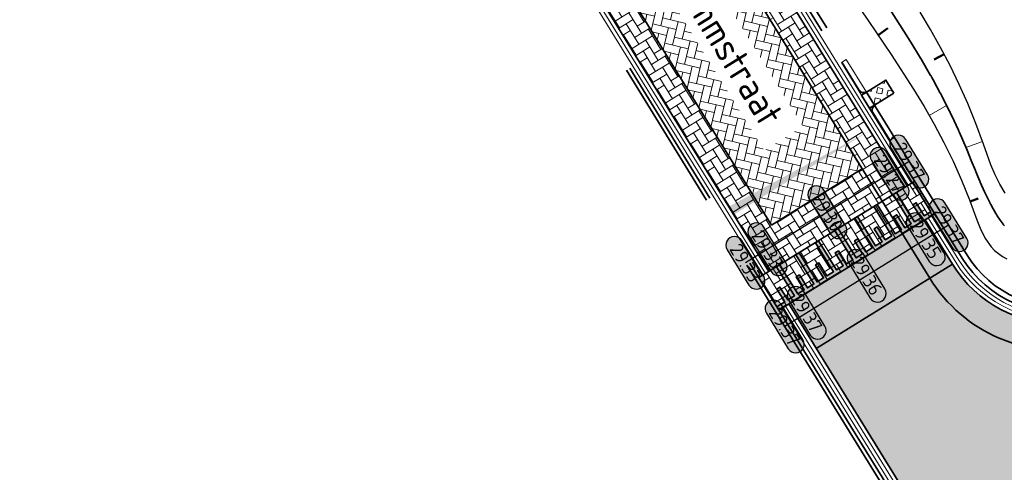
# Model space of a CAD drawing. Header units: metres. Extents: x 199937 to 201628, y 374508 to 375260.
# Tile 121 of 183: x 201229 to 201254, y 374922 to 374934. Entities that reach past the tile are written whole.
import ezdxf
from ezdxf.enums import TextEntityAlignment as Align

# ---------------------------------------------------------------- set-up
doc = ezdxf.new("R2010")
doc.units = ezdxf.units.M
doc.set_wipeout_variables(frame=1)
doc.linetypes.add('VH-OPSLUITBAND_100X200', pattern=[16, 8, -2, 4, -2])
doc.linetypes.add('VH-TROTTOIRBAND_130-150', pattern=[15, 5, -2, 2, -2, 2, -2])
for name, color, linetype, lineweight in [('N-WE-GW-ONTGRAVINGSVAK_BODEM-G', 90, 'Continuous', 35), ('N-WE-GW-TALUDARCERING-S', 90, 'Continuous', 25), ('N-WE-GW-TALUDARCERING_KORT-G', 90, 'Continuous', 50), ('N-WE-GW-TALUDARCERING_LANG-G', 90, 'Continuous', 18), ('N-WE-OG-HOOGTELIJN-G', 7, 'Continuous', 25), ('N-WE-OG-WATER_GREPPEL-G', 160, 'Continuous', 25), ('N-WE-VH-DREMPEL-G', 30, 'Continuous', 35), ('N-WE-VH-DWARSHELLING-S', 7, 'Continuous', 25), ('N-WE-VH-GOOT-G', 170, 'Continuous', 35), ('N-WE-VH-KANTOPSLUITING_OPSLUITBAND_100X200-G', 150, 'VH-OPSLUITBAND_100X200', 35), ('N-WE-VH-KANTOPSLUITING_TROTTOIRBAND_130 150-G', 210, 'VH-TROTTOIRBAND_130-150', 35), ('N-WE-VH-KANTOPSLUITING_TROTTOIRBAND_130 150_250_EINDBAND-S', 210, 'Continuous', 25), ('N-WE-VH-KANTOPSLUITING_TROTTOIRBAND_130 150_250_INRITVERLOOPBAND-G', 210, 'VH-TROTTOIRBAND_130-150', 35), ('N-WE-VH-KANTOPSLUITING_TROTTOIRBAND_130 150_250_INRITVERLOOPBAND-S', 210, 'Continuous', 25), ('N-WE-VH-KANTVERHARDING_STREKLAAG-G', 60, 'Continuous', 18), ('N-WE-VH-VERHARDING_BETONSTRAATSTEEN-G', 252, 'Continuous', 35), ('N-WE-VH-VERHARDING_GRASBETONSTEEN-A', 72, 'Continuous', 18), ('N-WE-VH-VERHARDING_GRASBETONSTEEN-G', 70, 'Continuous', 35), ('N-WE-VW-MARKERING-G', 7, 'Continuous', 35), ('N-WE-VW-MARKERING-V', 7, 'Continuous', 18), ('X-XX-AL-HOOGTELABEL-S', 7, 'Continuous', 25), ('X-XX-AL-T35', 50, 'Continuous', 35)]:
    doc.layers.add(name, color=color, linetype=linetype, lineweight=lineweight)
doc.layers.add('N-WE-VH-VERHARDING_BETONSTRAATSTEEN_HEIDE-A', color=7, linetype='Continuous', lineweight=0, true_color=0x986657)
doc.layers.add('N-WE-VH-VERHARDING_BETONSTRAATSTEEN_ROOD-A', color=7, linetype='Continuous', lineweight=0, true_color=0xa92c0a)
doc.styles.add('NLCS-ISO-ANNOTATIEF-T18', font='NLCS-ISO.ttf', dxfattribs={"height": 1.8})
doc.styles.add('NLCS-ISO-M200-T35', font='NLCS-ISO.ttf', dxfattribs={"height": 0.7000000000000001})
pattern_1 = [(31.70406946, (0, 0), (0.06830075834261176, 0.2890242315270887), [0.6299999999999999, -0.21]), (301.70406946, (-0.2207234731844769, 0.3573249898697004), (0.0683007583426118, 0.2890242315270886), [0.63, -0.21])]

# ---------------------------------------------------------------- blocks, each defined once
blk = doc.blocks.new('*U283')
h = blk.add_hatch(color=253)
h.dxf.hatch_style = 1
edge = h.paths.add_edge_path()
edge.add_line((2.726055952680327, 1.132202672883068), (-2.726055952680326, 1.132202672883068))
edge.add_arc((-2.726055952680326, 0), 1.132202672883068, 90, 270)
edge.add_line((-2.726055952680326, -1.132202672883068), (2.726055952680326, -1.132202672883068))
edge.add_arc((2.726055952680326, 3.697785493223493e-32), 1.132202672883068, 270, 450)
blk.add_lwpolyline([(2.726055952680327, 1.132202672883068), (-2.726055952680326, 1.132202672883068, 0.9999999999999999), (-2.726055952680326, -1.132202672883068), (2.726055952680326, -1.132202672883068, 0.9999999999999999)], format="xyb", close=True)
at = {"style": 'NLCS-ISO-ANNOTATIEF-T18'}
blk.add_attdef('HGT', text='', height=1.8, dxfattribs=at).set_placement((-0.002853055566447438, -0.0004570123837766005), align=Align.MIDDLE_CENTER)
blk = doc.blocks.new('SVH-TROTTOIRBAND EINDBAND_130 150X250_LINKS_L1000_HD-MM')
at = {"linetype": 'Continuous', "lineweight": 0}
blk.add_line((-850, 20), (0, 20), dxfattribs=at)
blk.add_lwpolyline([(-1000, 0), (0, 0), (0, 150), (-1000, 150)], close=True, dxfattribs=at)
for radius in [150, 130]:
    blk.add_arc((-850, 150), radius, 180, 270, dxfattribs=at)
blk = doc.blocks.new('SVH-TROTTOIRBAND EINDBAND_130 150X250_RECHTS_L1000_HD-MM')
at = {"linetype": 'Continuous', "lineweight": 0}
blk.add_line((850, 20), (0, 20), dxfattribs=at)
blk.add_lwpolyline([(0, 0), (1000, 0), (1000, 150), (0, 150)], close=True, dxfattribs=at)
for radius in [150, 130]:
    blk.add_arc((850, 150), radius, 270, 7.016709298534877e-15, dxfattribs=at)
blk = doc.blocks.new('inlaat Carselispad')
at = {"layer": 'N-WE-VH-VERHARDING_GRASBETONSTEEN-A'}
h = blk.add_hatch(dxfattribs=at)
h.set_pattern_fill('AVH-GRASBETONSTEEN_02-SO', color=256, scale=0.2, angle=90, pattern_type=2)
h.set_pattern_definition([(135, (-131.7613803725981, 89.6340235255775), (-0.1979898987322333, -0.1979898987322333), [0.14, -0.14]), (225, (-131.7613803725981, 89.6340235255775), (0.1979898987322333, -0.1979898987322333), [0.14, -0.14]), (135, (-131.860374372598, 89.53502952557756), (-0.1979898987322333, -0.1979898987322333), [0.14, -0.14]), (225, (-131.860374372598, 89.73301752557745), (0.1979898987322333, -0.1979898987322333), [0.14, -0.14])])
h.paths.add_polyline_path([(-0.19999999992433, 0.6000000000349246), (-0.19999999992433, 0), (0.2000000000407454, 0), (0.2000000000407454, 0.6000000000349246)])
at = {"layer": 'N-WE-VH-KANTOPSLUITING_TROTTOIRBAND_130 150_250_INRITVERLOOPBAND-G'}
blk.add_lwpolyline([(0.1999999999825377, 0), (0.1999999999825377, -0.1500000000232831), (-0.2000000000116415, -0.1500000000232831), (-0.1999999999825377, 0)], close=True, dxfattribs=at)
at = {"layer": 'N-WE-VH-VERHARDING_GRASBETONSTEEN-G'}
blk.add_lwpolyline([(0.2000000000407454, 0.6000000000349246), (0.2000000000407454, 0), (-0.19999999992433, 0), (-0.19999999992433, 0.6000000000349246)], close=True, dxfattribs=at)
at = {"layer": 'N-WE-VH-KANTOPSLUITING_TROTTOIRBAND_130 150_250_EINDBAND-S', "xscale": 0.001, "yscale": 0.001, "zscale": 0.001}
for name, p in [('SVH-TROTTOIRBAND EINDBAND_130 150X250_RECHTS_L1000_HD-MM', (-1.199999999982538, -0.1500000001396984)), ('SVH-TROTTOIRBAND EINDBAND_130 150X250_LINKS_L1000_HD-MM', (1.199999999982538, -0.1500000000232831))]:
    blk.add_blockref(name, p, dxfattribs=at)
blk = doc.blocks.new('*U384')
blk.add_solid([(0, 0), (0, 0.25), (4.19999999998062, 0)])
blk = doc.blocks.new('*U899')
at = {"layer": 'N-WE-GW-TALUDARCERING_KORT-G'}
blk.add_line((201252.816196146, 374932.6046784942), (201252.5566705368, 374932.4680975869), dxfattribs=at)
at = {"layer": 'N-WE-GW-TALUDARCERING_LANG-G'}
blk.add_line((201253.8190328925, 374930.3174882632), (201253.3866391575, 374930.1607101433), dxfattribs=at)
blk = doc.blocks.new('*U900')
at = {"layer": 'N-WE-GW-TALUDARCERING_KORT-G'}
for p, q in [((201251.0838158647, 374933.1074020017), (201251.3434280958, 374933.2827545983)), ((201253.495643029, 374928.7422929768), (201253.7101576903, 374928.8202164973))]:
    blk.add_line(p, q, dxfattribs=at)
at = {"layer": 'N-WE-GW-TALUDARCERING_LANG-G'}
blk.add_line((201252.4237417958, 374930.9976169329), (201252.8820103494, 374931.2597827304), dxfattribs=at)

msp = doc.modelspace()

# ---------------------------------------------------------------- hatches: boundary and pattern name
at = {"layer": 'N-WE-VH-VERHARDING_BETONSTRAATSTEEN_HEIDE-A', "true_color": 0x986657}
h = msp.add_hatch(dxfattribs=at)
h.set_pattern_fill('AVH-HEI_BSS_KEIFRMT_KEPER-SO', color=25, scale=2, angle=31.70406946, pattern_type=2)
h.set_pattern_definition(pattern_1)
h.paths.add_polyline_path([(201250.6691698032, 374929.5996333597), (201251.264711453, 374929.967505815), (201243.3687745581, 374942.7500863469), (201242.7732329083, 374942.3822138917)])
h = msp.add_hatch(dxfattribs=at)
h.set_pattern_fill('AVH-HEI_BSS_KEIFRMT_KEPER-SO', color=25, scale=2, angle=31.70406946, pattern_type=2)
h.set_pattern_definition(pattern_1)
h.paths.add_polyline_path([(201247.6914615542, 374927.7602710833), (201248.287003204, 374928.1281435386), (201240.3910663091, 374940.9107240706), (201239.7955246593, 374940.5428516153)])
h = msp.add_hatch(dxfattribs=at)
h.set_pattern_fill('AVH-HEI_BSS_KEIFRMT_KEPER-SO', color=25, scale=2, angle=31.70406946, pattern_type=2)
h.set_pattern_definition(pattern_1)
h.paths.add_polyline_path([(201251.264711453, 374929.967505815), (201247.6914615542, 374927.7602710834), (201248.2169936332, 374926.909497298), (201251.790243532, 374929.1167320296)])
at = {"layer": 'N-WE-VH-VERHARDING_BETONSTRAATSTEEN_ROOD-A'}
h = msp.add_hatch(dxfattribs=at)
h.set_pattern_fill('AVH-ROO_BSS_KEIFRMT_KEPER-SO', color=36, scale=2, angle=-13.29593054, pattern_type=2)
h.set_pattern_definition([(346.70406946, (201242.7732329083, 374942.3822138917), (0.2526669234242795, 0.1560750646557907), [0.6299999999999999, -0.21]), (256.70406946, (201242.8698247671, 374942.7909558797), (0.2526669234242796, 0.1560750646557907), [0.6299999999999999, -0.21])])
h.paths.add_polyline_path([(201248.287003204, 374928.1281435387), (201250.6691698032, 374929.5996333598), (201242.7732329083, 374942.3822138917), (201240.3910663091, 374940.9107240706)])
h = msp.add_hatch(dxfattribs=at)
h.set_pattern_fill('AVH-ROO_BSS_KEIFRMT_KEPER-SO', color=36, scale=2, angle=31.7, pattern_type=2)
h.set_pattern_definition([(31.7, (201109.114271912, 374903.0265801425), (0.06832128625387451, 0.289019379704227), [0.63, -0.21]), (301.7, (201108.8935738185, 374903.3839208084), (0.06832128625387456, 0.289019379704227), [0.63, -0.21])])
h.paths.add_polyline_path([(201252.5710077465, 374928.4236178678), (201252.0453708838, 374929.2745612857), (201247.9510900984, 374926.7452452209), (201248.4872935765, 374925.9010638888)])
h = msp.add_hatch(dxfattribs=at)
h.set_pattern_fill('AVH-ROO_BSS_KEIFRMT_KEPER-SO', color=36, scale=2, angle=29.03117997, pattern_type=2)
h.set_pattern_definition([(29.03117997, (0, 0), (0.08170474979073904, 0.2855246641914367), [0.63, -0.21]), (299.03117997, (-0.2038199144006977, 0.3672294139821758), (0.08170474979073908, 0.2855246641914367), [0.63, -0.21])])
edge = h.paths.add_edge_path()
edge.add_line((201263.0447961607, 374926.7640627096), (201258.8073366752, 374927.3887984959))
edge.add_arc((201255.8419856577, 374928.836794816), 3.29999999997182, 211.7040694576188, 333.9735025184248, ccw=False)
edge.add_line((201253.0344321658, 374927.1025389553), (201252.3157756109, 374928.2659582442))
edge.add_line((201252.3157756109, 374928.2659582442), (201248.7425257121, 374926.0587235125))
edge.add_line((201248.7425257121, 374926.0587235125), (201252.185842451, 374920.4844042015))
edge.add_arc((201251.0798365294, 374919.8012124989), 1.300000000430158, -58.65788527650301, 31.704069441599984, ccw=False)
edge.add_line((201251.756027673, 374918.6909127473), (201254.351608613, 374914.4289922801))
edge.add_line((201254.351608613, 374914.4289922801), (201254.3700697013, 374914.440235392))
edge.add_arc((201257.6469960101, 374909.0595519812), 6.300000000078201, 74.03117997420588, 121.3421147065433, ccw=False)
edge.add_line((201259.3802154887, 374915.1164447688), (201272.7674762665, 374911.2855925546))
edge.add_arc((201271.0342567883, 374905.2286997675), 6.29999999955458, 31.49787584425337, 74.03117997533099, ccw=False)
edge.add_line((201276.406011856, 374908.5202415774), (201279.4654290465, 374903.5273109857))
edge.add_line((201279.4654290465, 374903.5273109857), (201281.4909110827, 374904.7684246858))
edge.add_arc((201283.4520280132, 374905.9700986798), 2.300000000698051, 121.5259274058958, 211.4978758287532, ccw=False)
edge.add_line((201282.2493940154, 374907.9306270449), (201287.1789282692, 374910.9545187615))
edge.add_line((201287.1789282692, 374910.9545187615), (201284.5796624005, 374915.1918299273))
edge.add_arc((201281.2854910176, 374920.56197284), 6.300000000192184, 253.4236169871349, 301.52592738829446, ccw=False)
edge.add_line((201279.4881430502, 374914.5237992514), (201263.5873717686, 374919.2568892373))
edge.add_arc((201264.5288397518, 374922.4197420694), 3.300000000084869, 143.5464036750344, 253.4236169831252, ccw=False)
edge.add_arc((201255.6505560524, 374928.9154058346), 7.700848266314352, 323.9222265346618, 343.7777241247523)
at = {"layer": 'N-WE-VW-MARKERING-V'}
h = msp.add_hatch(color=256, dxfattribs=at)
h.dxf.hatch_style = 1
h.paths.add_polyline_path([(201252.5710077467, 374928.4236178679), (201252.0453708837, 374929.2745612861), (201251.9924211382, 374929.2418506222), (201252.4654318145, 374928.4761738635), (201252.2952814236, 374928.3710603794), (201252.0850544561, 374928.7113611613), (201251.9999792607, 374928.6588044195), (201252.2102062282, 374928.3185036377), (201252.0400558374, 374928.2133901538), (201251.5670451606, 374928.9790669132), (201251.4819699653, 374928.926510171), (201251.9549806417, 374928.1608334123), (201251.7848302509, 374928.0557199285), (201251.5746032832, 374928.3960207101), (201251.4895280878, 374928.3434639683), (201251.6997550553, 374928.0031631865), (201251.5296046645, 374927.8980497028), (201251.0565939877, 374928.663726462), (201250.9715187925, 374928.6111697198), (201251.4445294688, 374927.8454929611), (201251.2743790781, 374927.7403794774), (201251.0641521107, 374928.080680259), (201250.9790769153, 374928.0281235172), (201251.1893038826, 374927.6878227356), (201251.0191534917, 374927.5827092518), (201250.5461428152, 374928.3483860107), (201250.4610676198, 374928.2958292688), (201250.9340782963, 374927.5301525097), (201250.7639279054, 374927.4250390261), (201250.553700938, 374927.7653398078), (201250.4686257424, 374927.712783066), (201250.6788527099, 374927.3724822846), (201250.5087023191, 374927.2673688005), (201250.0356916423, 374928.0330455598), (201249.9506164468, 374927.9804888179), (201250.4236271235, 374927.2148120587), (201250.2534767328, 374927.1096985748), (201250.0432497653, 374927.4499993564), (201249.9581745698, 374927.3974426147), (201250.1684015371, 374927.0571418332), (201249.9982511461, 374926.9520283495), (201249.5252404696, 374927.7177051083), (201249.4401652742, 374927.6651483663), (201249.9131759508, 374926.8994716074), (201249.7430255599, 374926.7943581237), (201249.5327985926, 374927.1346589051), (201249.4477233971, 374927.0821021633), (201249.6579503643, 374926.741801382), (201249.4877999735, 374926.6366878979), (201249.0147892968, 374927.402364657), (201248.9297141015, 374927.349807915), (201249.402724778, 374926.584131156), (201249.2325743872, 374926.4790176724), (201249.0223474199, 374926.8193184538), (201248.9372722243, 374926.766761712), (201249.1474991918, 374926.4264609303), (201248.9773488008, 374926.3213474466), (201248.5043381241, 374927.0870242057), (201248.4192629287, 374927.0344674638), (201248.8922736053, 374926.2687907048), (201248.7221232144, 374926.1636772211), (201248.511896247, 374926.5039780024), (201248.4268210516, 374926.4514212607), (201248.6370480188, 374926.1111204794), (201248.4336355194, 374925.9855413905), (201248.4872935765, 374925.9010638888)])

# ---------------------------------------------------------------- linework, layer by layer
at = {"layer": 'N-WE-GW-ONTGRAVINGSVAK_BODEM-G'}
msp.add_lwpolyline([(201251.3750562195, 374933.8083513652), (201251.6212779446, 374933.430089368), (201251.6502452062, 374933.3855879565), (201251.6572355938, 374933.3747190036), (201251.9286240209, 374932.9476558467), (201251.9346095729, 374932.9381031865), (201251.9381223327, 374932.9324017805), (201251.9450622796, 374932.9209507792), (201252.1973409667, 374932.5024095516), (201252.2024243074, 374932.4938372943), (201252.4611039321, 374932.0505437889), (201252.4657023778, 374932.0425175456), (201252.4757588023, 374932.0246476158), (201252.4925060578, 374931.9948578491), (201252.5252134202, 374931.9348950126), (201252.7146886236, 374931.5869997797), (201252.7189319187, 374931.5790458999), (201252.7446432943, 374931.529877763), (201252.7762759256, 374931.4681917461), (201252.9581521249, 374931.1097026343), (201252.9622937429, 374931.1013494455), (201252.9869484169, 374931.0505141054), (201253.0173416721, 374930.9867984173), (201253.1905631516, 374930.616013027), (201253.1951557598, 374930.6059430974), (201253.2200552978, 374930.550068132), (201253.3039878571, 374930.3547835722), (201253.417410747, 374930.0884554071), (201253.527707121, 374929.8217360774), (201253.6362580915, 374929.5543776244), (201253.6404298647, 374929.5442853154), (201253.6447247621, 374929.5342546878), (201253.6998200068, 374929.4040108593), (201253.7536723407, 374929.2732395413), (201253.7589359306, 374929.2607355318), (201253.7644005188, 374929.2482997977), (201253.8778054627, 374928.9955896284), (201253.8859700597, 374928.9779123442), (201253.8945521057, 374928.9603437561), (201253.9537250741, 374928.8381409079), (201254.0127300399, 374928.7158349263), (201254.0187355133, 374928.7036090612), (201254.024944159, 374928.691409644), (201254.0313605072, 374928.6792322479), (201254.0379894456, 374928.6670724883), (201254.1030151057, 374928.5497765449), (201254.1683590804, 374928.4327296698), (201254.1778695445, 374928.4167122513), (201254.1877388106, 374928.4007336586), (201254.1979787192, 374928.3847855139), (201254.2086021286, 374928.368859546), (201254.2841559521, 374928.2577071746), (201254.3634634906, 374928.1504493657), (201254.3742353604, 374928.136256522), (201254.3853053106, 374928.1221130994), (201254.396682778, 374928.1080142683)], dxfattribs=at)
at = {"layer": 'N-WE-OG-HOOGTELIJN-G'}
for points in [[(201251.9034272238, 374929.7897761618), (201247.6070196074, 374927.135839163)], [(201252.932455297, 374928.1239023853), (201248.6360476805, 374925.4699653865)]]:
    msp.add_lwpolyline(points, dxfattribs=at)
at = {"layer": 'N-WE-OG-WATER_GREPPEL-G'}
for points in [[(201249.5758346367, 374935.2840158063), (201250.8249060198, 374933.490722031), (201251.4300801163, 374932.5947524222), (201252.0113003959, 374931.6919763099), (201252.288868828, 374931.23337629), (201252.5554935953, 374930.7673134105), (201252.8094878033, 374930.2917965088), (201253.0491645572, 374929.804834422), (201253.2728369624, 374929.3044359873), (201253.4788181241, 374928.7886100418), (201253.670706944, 374928.2603617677), (201253.7757182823, 374928.0050209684), (201253.8993583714, 374927.7673646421), (201254.0511208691, 374927.5563169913), (201254.1403707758, 374927.4634644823), (201254.23872552, 374927.3796227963), (201254.3454359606, 374927.3046203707), (201254.4597486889, 374927.2382828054)], [(201254.4192274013, 374928.9653760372), (201254.2778650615, 374929.195652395), (201254.1540840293, 374929.443173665), (201254.0435884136, 374929.7035318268), (201253.8452698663, 374930.2451267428), (201253.649206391, 374930.7858694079), (201253.4382959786, 374931.3086012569), (201253.2128099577, 374931.8143828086), (201252.9738383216, 374932.3051331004), (201252.7224710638, 374932.7827711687), (201252.4597981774, 374933.249216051), (201252.1869096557, 374933.706386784)]]:
    msp.add_lwpolyline(points, dxfattribs=at)
at = {"layer": 'N-WE-VH-DREMPEL-G'}
for points in [[(201247.9617614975, 374926.7518376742), (201252.0454756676, 374929.2743916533)], [(201248.4872935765, 374925.9010638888), (201252.5710077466, 374928.4236178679)]]:
    msp.add_lwpolyline(points, dxfattribs=at)
at = {"layer": 'N-WE-VH-GOOT-G'}
for points in [[(201251.790243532, 374929.1167320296), (201242.3597824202, 374944.3835243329, -0.2159297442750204), (201241.696066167, 374949.5400064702, 0.0270987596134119), (201242.7526904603, 374953.799885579, 0.00340466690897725), (201244.2548393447, 374961.2075207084, 0.002223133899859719), (201245.844095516, 374969.6936230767), (201246.7351399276, 374975.2452486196)], [(201248.2169936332, 374926.9094972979), (201238.2983783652, 374942.9665529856, 0.3158615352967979), (201236.9260531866, 374943.5557896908), (201231.3535740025, 374942.3894698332, -0.02494680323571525), (201230.3980526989, 374942.2387581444), (201177.0661344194, 374936.5343625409, 0.362331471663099), (201171.4532963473, 374930.7344176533), (201168.8754464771, 374895.8529764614, 0.0235529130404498), (201168.6308381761, 374891.5412263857, 0.3898503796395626), (201174.3425813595, 374885.2084158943), (201191.7051575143, 374883.5808930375, 0.1615044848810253), (201195.5700519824, 374884.4727125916), (201251.756027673, 374918.6909127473, 0.4160650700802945), (201252.185842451, 374920.4844042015), (201248.7425257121, 374926.0587235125)], [(201258.8073366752, 374927.3887984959, -0.5906296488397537), (201253.0344321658, 374927.1025389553), (201252.3157756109, 374928.2659582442)]]:
    msp.add_lwpolyline(points, format="xyb", dxfattribs=at)
at = {"layer": 'N-WE-VH-KANTOPSLUITING_OPSLUITBAND_100X200-G'}
for points in [[(201251.9306103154, 374920.3267445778), (201238.0431462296, 374942.8088933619, 0.3158615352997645), (201236.9875114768, 374943.2621523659), (201231.4150322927, 374942.0958325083, -0.02494680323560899), (201230.4299587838, 374941.9404596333), (201177.0980405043, 374936.2360640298, 0.3623314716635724), (201171.7524804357, 374930.712306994), (201169.1742983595, 374895.8263706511, 0.0235775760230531), (201168.9308244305, 374891.5383545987, 0.3898503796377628), (201174.3705798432, 374885.5071065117), (201191.7331559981, 374883.8795836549, 0.1615044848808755), (201195.4140078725, 374884.7289356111), (201251.5999835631, 374918.9471357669, 0.4160650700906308)], [(201251.8455329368, 374920.2741913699), (201237.9580688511, 374942.756340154, 0.3158615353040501), (201237.0079975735, 374943.1642732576), (201231.4355183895, 374941.9979534, -0.02494680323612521), (201230.4405941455, 374941.8410267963), (201177.108675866, 374936.1366311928, 0.3623314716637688), (201171.8522084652, 374930.7049367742), (201169.2739154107, 374895.8174987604, 0.02358585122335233), (201169.0308198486, 374891.5373973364, 0.3898503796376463), (201174.3799126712, 374885.6066700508), (201191.742488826, 374883.9791471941, 0.1615044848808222), (201195.3619931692, 374884.8143432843), (201251.5479688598, 374919.0325434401, 0.4160650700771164)]]:
    msp.add_lwpolyline(points, format="xyb", close=True, dxfattribs=at)
at = {"layer": 'N-WE-VH-KANTOPSLUITING_TROTTOIRBAND_130 150-G'}
for points in [[(201262.4723311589, 374998.7915688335), (201262.5509929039, 374998.75398903, -0.3285049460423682), (201265.3485588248, 374993.525199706), (201263.6815011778, 374981.9894824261, 0.07001715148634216), (201263.6599876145, 374972.5999467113), (201264.0116617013, 374969.5994373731, -0.05381275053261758), (201263.9074824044, 374962.9751003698), (201258.8099035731, 374928.3992296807, -0.6996168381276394), (201253.2896643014, 374927.2601985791), (201242.6150145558, 374944.5411839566, -0.2159297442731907), (201241.9829038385, 374949.4521193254, 0.02708224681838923), (201243.046844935, 374953.7408910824, 0.003403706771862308), (201244.5493603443, 374961.1504445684, 0.002224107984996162), (201246.1397924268, 374969.6428906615), (201247.0313489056, 374975.1977066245, 0.3984625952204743), (201233.4556204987, 374995.0746979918)], [(201262.4076702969, 374998.6562212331), (201262.4863320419, 374998.6186414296, -0.3285049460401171), (201265.2001010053, 374993.5466537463), (201263.533028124, 374982.0108310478, 0.07000632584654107), (201263.5111891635, 374972.5809346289), (201263.8624640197, 374969.583831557, -0.05378339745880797), (201263.7588331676, 374962.9952602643), (201258.6615076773, 374928.4211079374, -0.6996168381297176), (201253.4172803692, 374927.3390283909), (201242.7426306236, 374944.6200137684, -0.215929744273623), (201242.1263226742, 374949.408175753, 0.02707406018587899), (201243.1939214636, 374953.7113904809, 0.003403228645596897), (201244.6966208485, 374961.1219065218, 0.002224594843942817), (201246.2876409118, 374969.6175246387), (201247.1794533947, 374975.1739356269, 0.3984625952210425), (201233.4873616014, 374995.2213012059, 0.3984625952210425)]]:
    msp.add_lwpolyline(points, format="xyb", dxfattribs=at)
at = {"layer": 'N-WE-VH-KANTVERHARDING_STREKLAAG-G'}
for points in [[(201251.8753209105, 374929.1692852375), (201242.4448597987, 374944.4360775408, -0.2159297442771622), (201241.7916787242, 374949.5107107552, 0.02709323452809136), (201242.8507421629, 374953.780221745, 0.003404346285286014), (201244.35301301, 374961.1884953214, 0.002223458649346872), (201245.9426611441, 374969.6767122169), (201246.8338762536, 374975.2294012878)], [(201251.960398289, 374929.2218384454), (201242.5299371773, 374944.4886307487, -0.2159297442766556), (201241.8872912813, 374949.4814150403, 0.02708773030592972), (201242.9487936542, 374953.7605569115, 0.003404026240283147), (201244.4511866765, 374961.1694699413, 0.002223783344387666), (201246.0412267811, 374969.6598014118), (201246.9326125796, 374975.2135539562)], [(201248.1319162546, 374926.85694409), (201238.2133009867, 374942.9139997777, 0.3158615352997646), (201236.9465392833, 374943.4579105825), (201231.3740600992, 374942.2915907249, -0.02494680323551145), (201230.4086880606, 374942.1393253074), (201177.076769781, 374936.4349297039, 0.3623314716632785), (201171.5530243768, 374930.7270474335), (201168.9750638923, 374895.8441094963, 0.02356110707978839), (201168.7308335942, 374891.5402691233, 0.3898503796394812), (201174.3519141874, 374885.3079794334), (201191.7144903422, 374883.6804565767, 0.161504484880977), (201195.5180372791, 374884.5581202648), (201251.7040129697, 374918.7763204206, 0.4160650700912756), (201252.1007650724, 374920.4318509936), (201248.6574483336, 374926.0061703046)], [(201248.0468388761, 374926.8043908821), (201238.1282236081, 374942.8614465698, 0.3158615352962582), (201236.96702538, 374943.3600314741), (201231.394546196, 374942.1937116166, -0.02494680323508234), (201230.4193234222, 374942.0398924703), (201177.0874051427, 374936.3354968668, 0.3623314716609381), (201171.6527524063, 374930.7196772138), (201169.0746811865, 374895.8352408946, 0.02356932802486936), (201168.8308290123, 374891.539311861, 0.3898503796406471), (201174.3612470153, 374885.4075429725), (201191.7238231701, 374883.7800201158, 0.1615044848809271), (201195.4660225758, 374884.6435279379), (201251.6519982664, 374918.8617280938, 0.4160650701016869), (201252.0156876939, 374920.3792977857), (201248.572370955, 374925.9536170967)], [(201258.599031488, 374927.4195092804, -0.5837095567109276), (201253.2045869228, 374927.2076453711), (201252.485930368, 374928.37106466)], [(201258.7033604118, 374927.4041278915, -0.5872783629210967), (201253.1195095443, 374927.1550921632), (201252.4008529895, 374928.3185114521)]]:
    msp.add_lwpolyline(points, format="xyb", dxfattribs=at)
at = {"layer": 'N-WE-VH-VERHARDING_BETONSTRAATSTEEN-G'}
msp.add_lwpolyline([(201266.0522237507, 374991.402735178), (201264.671322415, 374981.8471643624, 0.0700912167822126), (201264.6519668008, 374972.7267834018), (201265.0062996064, 374969.7035896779, -0.05400311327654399), (201264.8984618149, 374962.8405959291), (201259.7992095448, 374928.2533746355, -0.6996168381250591), (201252.438890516, 374926.7346665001), (201241.7642407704, 374944.0156518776, -0.2159297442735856), (201241.0267782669, 374949.7450764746, 0.0271380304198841), (201242.0663225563, 374953.9375040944, 0.003406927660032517), (201243.5676237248, 374961.3406986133, 0.002220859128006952), (201245.1541363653, 374969.8120006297), (201246.0439856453, 374975.3561799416, 0.4001280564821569), (201233.1512978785, 374994.1171383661)], format="xyb", dxfattribs=at)
for points in [[(201250.6691698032, 374929.5996333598), (201242.7732329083, 374942.3822138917)], [(201248.287003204, 374928.1281435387), (201240.3910663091, 374940.9107240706)], [(201250.6691698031, 374929.5996333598), (201248.287003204, 374928.1281435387)], [(201253.0344321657, 374927.1025389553), (201249.4611822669, 374924.8953042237)]]:
    msp.add_lwpolyline(points, dxfattribs=at)
at = {"layer": 'N-WE-VW-MARKERING-G'}
msp.add_lwpolyline([(201252.5710077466, 374928.4236178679), (201248.4872935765, 374925.9010638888), (201248.4336355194, 374925.9855413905), (201248.6370480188, 374926.1111204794), (201248.4268210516, 374926.4514212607), (201248.511896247, 374926.5039780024), (201248.7221232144, 374926.1636772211), (201248.8922736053, 374926.2687907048), (201248.4192629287, 374927.0344674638), (201248.5043381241, 374927.0870242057), (201248.9773488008, 374926.3213474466), (201249.1474991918, 374926.4264609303), (201248.9372722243, 374926.766761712), (201249.0223474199, 374926.8193184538), (201249.2325743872, 374926.4790176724), (201249.402724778, 374926.584131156), (201248.9297141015, 374927.349807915), (201249.0147892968, 374927.402364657), (201249.4877999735, 374926.6366878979), (201249.6579503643, 374926.741801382), (201249.4477233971, 374927.0821021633), (201249.5327985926, 374927.1346589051), (201249.7430255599, 374926.7943581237), (201249.9131759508, 374926.8994716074), (201249.4401652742, 374927.6651483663), (201249.5252404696, 374927.7177051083), (201249.9982511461, 374926.9520283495), (201250.1684015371, 374927.0571418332), (201249.9581745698, 374927.3974426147), (201250.0432497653, 374927.4499993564), (201250.2534767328, 374927.1096985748), (201250.4236271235, 374927.2148120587), (201249.9506164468, 374927.9804888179), (201250.0356916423, 374928.0330455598), (201250.5087023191, 374927.2673688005), (201250.6788527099, 374927.3724822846), (201250.4686257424, 374927.712783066), (201250.553700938, 374927.7653398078), (201250.7639279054, 374927.4250390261), (201250.9340782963, 374927.5301525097), (201250.4610676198, 374928.2958292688), (201250.5461428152, 374928.3483860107), (201251.0191534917, 374927.5827092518), (201251.1893038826, 374927.6878227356), (201250.9790769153, 374928.0281235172), (201251.0641521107, 374928.080680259), (201251.2743790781, 374927.7403794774), (201251.4445294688, 374927.8454929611), (201250.9715187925, 374928.6111697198), (201251.0565939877, 374928.663726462), (201251.5296046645, 374927.8980497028), (201251.6997550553, 374928.0031631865), (201251.4895280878, 374928.3434639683), (201251.5746032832, 374928.3960207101), (201251.7848302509, 374928.0557199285), (201251.9549806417, 374928.1608334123), (201251.4819699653, 374928.926510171), (201251.5670451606, 374928.9790669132), (201252.0400558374, 374928.2133901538), (201252.2102062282, 374928.3185036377), (201251.9999792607, 374928.6588044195), (201252.0850544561, 374928.7113611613), (201252.2952814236, 374928.3710603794), (201252.4654318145, 374928.4761738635), (201251.9924211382, 374929.2418506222), (201252.0453708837, 374929.274561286)], dxfattribs=at)

# ---------------------------------------------------------------- block references
at = {"layer": 'N-WE-VH-DWARSHELLING-S', "rotation": 31.70406945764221}
msp.add_blockref('*U384', (201247.2986666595, 374928.3961591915), dxfattribs=at)
at = {"layer": 'N-WE-VH-KANTOPSLUITING_TROTTOIRBAND_130 150_250_INRITVERLOOPBAND-S', "rotation": 301.7040694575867}
msp.add_blockref('inlaat Carselispad', (201250.8831407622, 374931.4414983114), dxfattribs=at)
at = {"layer": 'X-XX-AL-HOOGTELABEL-S', "xscale": 0.2, "yscale": 0.2, "zscale": 0.2, "rotation": 301.7040694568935}
for p, values in [((201251.9034272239, 374929.7897761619), {'HGT': '29.37'}), ((201251.3880086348, 374929.4713965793), {'HGT': '29.27'}), ((201249.7552234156, 374928.4628076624), {'HGT': '29.30'}), ((201252.932455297, 374928.1239023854), {'HGT': '29.37'}), ((201252.3329071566, 374927.7535550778), {'HGT': '29.35'}), ((201248.1849162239, 374927.4928120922), {'HGT': '29.33'}), ((201247.6070196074, 374927.135839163), {'HGT': '29.33'}), ((201250.7842514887, 374926.7969338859), {'HGT': '29.36'}), ((201249.213944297, 374925.8269383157), {'HGT': '29.37'}), ((201248.6360476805, 374925.4699653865), {'HGT': '29.37'})]:
    msp.add_blockref('*U283', p, dxfattribs=at).add_auto_attribs(values)

# ---------------------------------------------------------------- next in the draw order: wipeouts: each hides what was drawn before it
msp.add_wipeout([(201244.30961339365, 374936.2192857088), (201248.09869968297, 374930.0852067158), (201249.1115716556, 374930.7108685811), (201245.32248536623, 374936.84494757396)]).dxf.layer = 'X-XX-AL-T35'

# ---------------------------------------------------------------- next in the draw order: block references
at = {"layer": 'N-WE-GW-TALUDARCERING-S'}
for name in ['*U899', '*U900']:
    msp.add_blockref(name, (0, 0), dxfattribs=at)

# ---------------------------------------------------------------- next in the draw order: texts
at = {"layer": 'X-XX-AL-T35', "style": 'NLCS-ISO-M200-T35'}
msp.add_text('van Lommstraat', height=0.7000000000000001, rotation=301.7040694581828, dxfattribs=at).set_placement((201244.6104722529, 374936.199434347))

doc.saveas('drawing.dxf')
